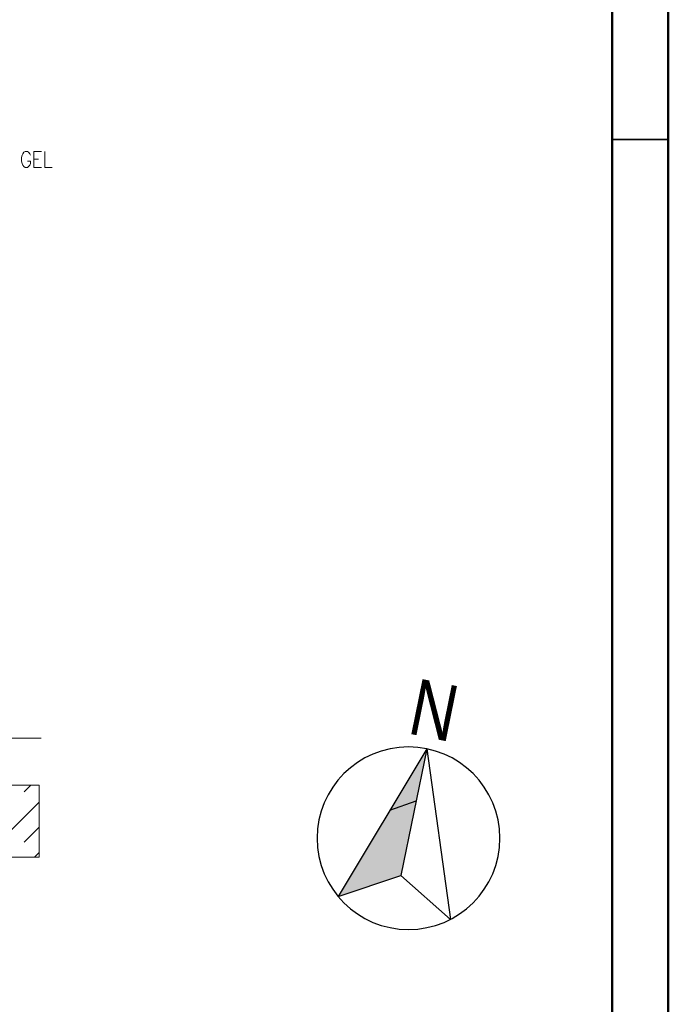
# Model space of a CAD drawing. Extents: x -321 to 526, y -52 to 542.
# Tile 47 of 56: x 463 to 520, y 168 to 256. Entities that reach past the tile are written whole.
import ezdxf

# ---------------------------------------------------------------- set-up
doc = ezdxf.new("R2010")
doc.units = 0
doc.layers.get('0').update_dxf_attribs({"lineweight": 35})
for name, color, linetype, lineweight in [('E_Montagehöhe', 7, 'Continuous', 18), ('L_Index', 7, 'Continuous', 50), ('Nordpfeil', 7, 'Continuous', 25)]:
    doc.layers.add(name, color=color, linetype=linetype, lineweight=lineweight)
doc.layers.add('Rahmen', color=7, linetype='Continuous', lineweight=35, true_color=0x009900)
doc.layers.add('X_Geometrie', color=3, linetype='Continuous', lineweight=50, true_color=0x00ff00)
doc.styles.add('Arial', font='arial.ttf')

# ---------------------------------------------------------------- blocks, each defined once
blk = doc.blocks.new('Schraffur-A07MYS7ERK', base_point=(491.048, 177.496))
at = {"color": 0, "linetype": 'ByBlock', "lineweight": -2, "ltscale": 0.25}
blk.add_solid([(496.638, 179.35), (491.048, 177.496), (498.95, 190.635)], dxfattribs=at)
blk = doc.blocks.new('Blockreferenz-A07MYS7GRK', base_point=(352.508, 172.211))
at = {"layer": 'E_Montagehöhe', "lineweight": 13}
for p, q in [((463.102, 243.761), (462.998, 243.625)), ((463.207, 243.829), (463.102, 243.761)), ((463.415, 243.829), (463.207, 243.829)), ((463.52, 243.761), (463.415, 243.829)), ((463.624, 243.625), (463.52, 243.761)), ((463.989, 242.405), (463.989, 243.829)), ((463.989, 243.829), (464.667, 243.829)), ((464.98, 243.829), (464.98, 242.405)), ((462.946, 243.49), (462.894, 243.286)), ((462.894, 243.286), (462.894, 242.947)), ((462.894, 242.947), (462.946, 242.744)), ((462.998, 243.625), (462.946, 243.49)), ((463.676, 242.947), (463.415, 242.947)), ((463.676, 243.49), (463.624, 243.625)), ((463.676, 242.744), (463.676, 242.947)), ((463.989, 243.151), (464.406, 243.151)), ((462.946, 242.744), (462.998, 242.608)), ((462.998, 242.608), (463.102, 242.473)), ((463.102, 242.473), (463.207, 242.405)), ((463.207, 242.405), (463.415, 242.405)), ((463.415, 242.405), (463.52, 242.473)), ((463.52, 242.473), (463.624, 242.608)), ((463.624, 242.608), (463.676, 242.744)), ((463.989, 242.405), (464.667, 242.405)), ((464.98, 242.405), (465.606, 242.405)), ((352.512, 191.572), (464.638, 191.572)), ((352.508, 187.389), (464.457, 187.389)), ((463.126, 186.788), (463.727, 187.389)), ((464.457, 187.389), (464.457, 180.992)), ((459.567, 180.992), (464.457, 185.881)), ((463.126, 182.313), (464.457, 183.644)), ((352.508, 180.992), (464.457, 180.992)), ((464.042, 180.992), (464.457, 181.407))]:
    blk.add_line(p, q, dxfattribs=at)

msp = doc.modelspace()

# ---------------------------------------------------------------- linework, layer by layer
at = {"layer": 'Nordpfeil', "ltscale": 0.25}
for p, q in [((498.95, 190.635), (491.048, 177.496)), ((498.95, 190.635), (496.638, 179.35)), ((498.95, 190.635), (501.049, 175.446)), ((495.666, 185.174), (497.999, 185.991)), ((491.048, 177.496), (496.636, 179.357)), ((496.636, 179.357), (501.049, 175.446))]:
    msp.add_line(p, q, dxfattribs=at)
at = {"layer": 'Nordpfeil', "color": 7, "ltscale": 0.25, "extrusion": (0, 0, -1)}
msp.add_circle((-497.318, 182.671, -42.75), 8.13, dxfattribs=at)
at = {"layer": 'Rahmen', "ltscale": 0.35}
msp.add_line((515.431, 244.878), (520.431, 244.878), dxfattribs=at)
at = {"layer": 'Rahmen', "lineweight": 50, "ltscale": 0.5}
for points in [[(520.431, -52.122), (520.431, 541.878), (-320.569, 541.878), (-320.569, -52.122), (170.431, -52.122), (420.431, -52.122), (520.431, -52.122)], [(515.431, -47.122), (515.431, 536.879), (-300.569, 536.879), (-300.569, -47.122), (165.431, -47.122), (415.431, -47.122), (515.431, -47.122)]]:
    msp.add_lwpolyline(points, close=True, dxfattribs=at)

# ---------------------------------------------------------------- block references
at = {"layer": 'Nordpfeil', "ltscale": 0.25}
msp.add_blockref('Schraffur-A07MYS7ERK', (491.048, 177.496), dxfattribs=at)
at = {"layer": 'X_Geometrie', "ltscale": 0.5}
msp.add_blockref('Blockreferenz-A07MYS7GRK', (352.508, 172.211), dxfattribs=at)

# ---------------------------------------------------------------- texts
at = {"layer": 'L_Index', "linetype": 'Continuous', "lineweight": 25, "ltscale": 0.625, "style": 'Arial', "width": 0.8}
msp.add_text('N', height=5, rotation=348.4972, dxfattribs=at).set_placement((497.122, 192.03))

doc.saveas('drawing.dxf')
